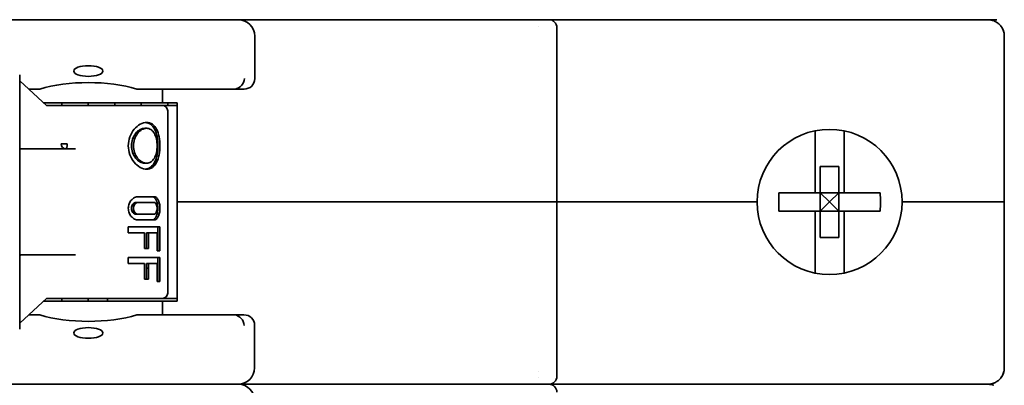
# Model space of a CAD drawing. Header units: millimetres. Extents: x 120 to 348, y 80 to 264.
# Tile 13 of 13: x 301 to 348, y 235 to 253. Entities that reach past the tile are written whole.
import ezdxf

# ---------------------------------------------------------------- set-up
doc = ezdxf.new("R2010")
doc.units = ezdxf.units.MM
doc.layers.add('Visible (ISO)', color=7, linetype='Continuous', lineweight=35)

msp = doc.modelspace()

# ---------------------------------------------------------------- linework, layer by layer
at = {"layer": 'Visible (ISO)'}
for p, q in [((310.997, 252.505), (296.598, 252.505)), ((310.997, 252.505), (325.787, 252.505)), ((310.997, 252.505), (325.787, 252.505)), ((325.787, 252.505), (325.895, 252.505)), ((346.546, 252.505), (325.895, 252.505)), ((346.546, 252.505), (346.952, 252.505)), ((346.952, 252.505), (347.381, 252.505)), ((325.413, 252.159), (325.413, 252.159)), ((326.276, 243.767), (326.276, 252.124)), ((311.784, 251.717), (311.784, 249.684)), ((347.739, 243.767), (347.739, 251.717)), ((300.506, 237.671), (300.506, 249.863)), ((301.806, 248.376), (300.506, 249.581)), ((300.942, 249.176), (301.476, 249.176)), ((306.119, 249.176), (310.774, 249.176)), ((307.353, 249.176), (307.353, 248.517)), ((311.276, 249.176), (310.774, 249.176)), ((301.654, 248.517), (307.353, 248.517)), ((302.527, 248.517), (302.527, 248.39)), ((303.797, 248.517), (303.797, 248.39)), ((305.067, 248.517), (305.067, 248.39)), ((306.337, 248.517), (306.337, 248.39)), ((307.353, 248.517), (308.065, 248.517)), ((307.607, 248.517), (307.607, 248.39)), ((308.065, 243.767), (308.065, 248.517)), ((302.289, 248.39), (301.791, 248.39)), ((302.852, 248.39), (302.289, 248.39)), ((302.852, 248.39), (307.353, 248.39)), ((307.412, 248.39), (307.353, 248.39)), ((307.956, 248.39), (307.412, 248.39)), ((307.607, 239.398), (307.607, 248.136)), ((308.065, 248.39), (307.956, 248.39)), ((306.504, 247.298), (306.598, 247.298)), ((338.659, 244.212), (338.659, 247.176)), ((340.056, 247.176), (340.056, 244.212)), ((302.784, 246.561), (302.503, 246.561)), ((300.542, 246.18), (300.542, 246.18)), ((300.573, 246.307), (300.573, 246.307)), ((300.573, 246.307), (303.181, 246.307)), ((306.504, 245.621), (306.598, 245.621)), ((338.913, 245.465), (339.802, 245.465)), ((338.913, 244.212), (338.913, 245.465)), ((339.802, 244.212), (339.802, 245.465)), ((338.659, 244.212), (336.926, 244.212)), ((338.913, 244.212), (338.659, 244.212)), ((338.913, 244.212), (339.802, 244.212)), ((338.913, 244.212), (339.357, 243.767)), ((338.913, 243.323), (338.913, 244.212)), ((339.357, 243.767), (339.802, 244.212)), ((340.056, 244.212), (339.802, 244.212)), ((339.802, 243.323), (339.802, 244.212)), ((341.789, 244.212), (340.056, 244.212)), ((306.188, 243.742), (306.094, 243.742)), ((306.188, 244.021), (306.946, 244.021)), ((306.946, 243.742), (306.188, 243.742)), ((325.083, 243.767), (308.065, 243.767)), ((308.065, 243.767), (308.065, 239.017)), ((325.083, 243.767), (308.065, 243.767)), ((326.276, 243.767), (325.083, 243.767)), ((325.083, 243.767), (326.276, 243.767)), ((335.878, 243.767), (326.276, 243.767)), ((326.276, 243.767), (326.276, 235.411)), ((335.878, 243.767), (326.276, 243.767)), ((339.357, 243.767), (338.913, 243.323)), ((339.802, 243.323), (339.357, 243.767)), ((346.546, 243.767), (342.837, 243.767)), ((346.546, 243.767), (342.837, 243.767)), ((347.739, 243.767), (346.546, 243.767)), ((346.546, 243.767), (347.739, 243.767)), ((347.739, 243.767), (347.739, 235.817)), ((338.659, 243.323), (336.926, 243.323)), ((338.913, 243.323), (338.659, 243.323)), ((338.659, 240.358), (338.659, 243.323)), ((338.913, 242.069), (338.913, 243.323)), ((338.913, 243.323), (339.802, 243.323)), ((339.802, 242.069), (339.802, 243.323)), ((340.056, 243.323), (339.802, 243.323)), ((340.056, 243.323), (340.056, 240.358)), ((341.789, 243.323), (340.056, 243.323)), ((306.188, 243.183), (306.094, 243.183)), ((306.188, 243.183), (306.946, 243.183)), ((306.946, 242.904), (306.188, 242.904)), ((305.717, 242.294), (305.717, 242.573)), ((307.232, 242.573), (305.717, 242.573)), ((307.135, 241.43), (307.135, 242.573)), ((307.232, 241.43), (307.232, 242.573)), ((306.501, 242.294), (305.717, 242.294)), ((306.501, 241.532), (306.501, 242.294)), ((306.597, 241.532), (306.597, 242.294)), ((306.597, 242.294), (306.69, 242.294)), ((307.097, 242.294), (306.69, 242.294)), ((306.69, 241.532), (306.69, 242.294)), ((307.097, 241.43), (307.097, 242.294)), ((338.913, 242.069), (339.802, 242.069)), ((306.69, 241.532), (306.501, 241.532)), ((307.232, 241.43), (307.097, 241.43)), ((303.181, 241.227), (300.573, 241.227)), ((305.717, 240.821), (305.717, 241.1)), ((305.717, 241.1), (307.232, 241.1)), ((307.135, 239.957), (307.135, 241.1)), ((307.232, 239.957), (307.232, 241.1)), ((306.501, 240.821), (305.717, 240.821)), ((306.501, 240.059), (306.501, 240.821)), ((306.597, 240.059), (306.597, 240.821)), ((306.597, 240.821), (306.69, 240.821)), ((306.597, 240.592), (306.69, 240.592)), ((307.097, 240.821), (306.69, 240.821)), ((306.69, 240.059), (306.69, 240.821)), ((307.097, 239.957), (307.097, 240.821)), ((306.69, 240.059), (306.501, 240.059)), ((307.232, 239.957), (307.097, 239.957)), ((300.506, 237.954), (301.806, 239.158)), ((307.353, 239.017), (301.654, 239.017)), ((301.791, 239.144), (302.289, 239.144)), ((302.289, 239.144), (302.852, 239.144)), ((302.527, 239.017), (302.527, 239.144)), ((307.353, 239.144), (302.852, 239.144)), ((303.797, 239.017), (303.797, 239.144)), ((304.726, 239.144), (304.722, 239.017)), ((307.353, 239.144), (307.412, 239.144)), ((308.065, 239.017), (307.353, 239.017)), ((307.353, 238.357), (307.353, 239.017)), ((307.412, 239.144), (307.956, 239.144)), ((307.956, 239.144), (308.065, 239.144)), ((300.941, 238.357), (301.474, 238.357)), ((306.12, 238.357), (310.763, 238.357)), ((311.265, 238.357), (310.763, 238.357)), ((311.773, 237.849), (311.773, 235.817)), ((325.413, 235.66), (325.413, 235.66)), ((325.413, 235.375), (325.413, 235.375)), ((310.997, 235.03), (296.598, 235.03)), ((325.787, 235.03), (310.997, 235.03)), ((310.997, 235.03), (325.787, 235.03)), ((325.895, 235.03), (325.787, 235.03)), ((325.895, 235.03), (325.787, 235.03)), ((346.546, 235.03), (325.895, 235.03)), ((346.546, 235.03), (325.895, 235.03)), ((346.546, 235.03), (346.952, 235.03)), ((346.952, 235.03), (346.546, 235.03))]:
    msp.add_line(p, q, dxfattribs=at)
for centre, radius, start, end in [((310.997, 251.717), 0.787, 0, 90), ((325.895, 252.124), 0.381, 0, 90), ((311.276, 249.684), 0.508, 270, 0), ((307.353, 248.136), 0.254, 0, 89.9999), ((339.357, 243.767), 3.48, 0, 180), ((339.357, 243.767), 3.48, 180, 0), ((307.353, 239.398), 0.254, 270.0001, 0), ((311.265, 237.849), 0.508, 0, 90), ((310.986, 235.817), 0.787, 270, 0), ((325.895, 235.411), 0.381, 270, 0), ((310.997, 234.242), 0.787, 0, 90), ((325.895, 234.649), 0.381, 0, 90)]:
    msp.add_arc(centre, radius, start, end, dxfattribs=at)
for centre, major_axis, ratio, start_param, end_param in [((346.952, 252.124), (0, 0.381), 0.5, 6.283147, 6.283181), ((303.797, 248.197), (3.556, 0), 0.363755, 0.859354, 2.282239), ((310.808, 249.684), (0.199, 0.473), 0.915575, 3.628797, 5.08156), ((309.707, 250.155), (-1.279, 0.899), 0.302855, 2.73457, 2.820559), ((302.716, 246.561), (0, -0.254), 0.841552, 4.712389, 6.283185), ((302.716, 246.561), (0, -0.254), 0.265988, 0, 1.570796), ((341.192, 243.767), (0, 8.067), 0.529662, 1.515665, 1.625928), ((337.523, 243.767), (0, -8.067), 0.529662, 1.515665, 1.625928), ((303.797, 239.337), (3.556, 0), 0.36397, 4.000521, 5.424257), ((309.718, 237.399), (1.257, 0.878), 0.305086, 0.324715, 0.411766), ((310.797, 237.85), (-0.199, 0.473), 0.915417, 4.343419, 5.795992), ((346.952, 235.411), (0, -0.381), 0.5, 0.000002, 0.000029), ((346.952, 234.649), (0, 0.381), 0.5, 6.283148, 6.283183)]:
    msp.add_ellipse(centre, major_axis=major_axis, ratio=ratio, start_param=start_param, end_param=end_param, dxfattribs=at)
for centre, major_axis, ratio in [((303.797, 250.044), (-0.699, 0), 0.363755), ((303.797, 237.488), (0.699, 0), 0.36397)]:
    msp.add_ellipse(centre, major_axis=major_axis, ratio=ratio, dxfattribs=at)
for points in [[(325.787, 252.505), (325.787, 252.505), (325.787, 252.505), (325.787, 252.505)], [(346.954, 252.505), (346.959, 252.505), (346.963, 252.505), (346.968, 252.505)], [(347.123, 252.486), (347.159, 252.478), (347.195, 252.467), (347.229, 252.454)], [(347.589, 252.18), (347.648, 252.099), (347.691, 252.007), (347.715, 251.913)], [(300.573, 241.227), (300.551, 241.227), (300.526, 241.221), (300.506, 241.212)], [(347.715, 235.622), (347.691, 235.527), (347.648, 235.435), (347.588, 235.353)], [(325.787, 235.03), (325.787, 235.03), (325.787, 235.03), (325.787, 235.03)], [(325.787, 235.03), (325.787, 235.03), (325.787, 235.03), (325.787, 235.03)], [(346.964, 235.03), (346.96, 235.03), (346.957, 235.03), (346.954, 235.03)], [(346.954, 235.03), (346.958, 235.029), (346.963, 235.029), (346.968, 235.029)], [(347.226, 235.079), (347.192, 235.066), (347.157, 235.056), (347.121, 235.048)], [(347.123, 235.011), (347.159, 235.003), (347.195, 234.992), (347.229, 234.979)]]:
    msp.add_open_spline(points, degree=3, dxfattribs=at)
for points, knots in [([(346.954, 252.505), (346.986, 252.505), (347.018, 252.503), (347.049, 252.499), (347.072, 252.496), (347.094, 252.492), (347.116, 252.487), (347.118, 252.487), (347.12, 252.487), (347.123, 252.486)], [0.0016412, 0.0016412, 0.0016412, 0.0016412, 0.0845551, 0.0845551, 0.0845551, 0.1428571, 0.1428571, 0.1428571, 0.1485388, 0.1485388, 0.1485388, 0.1485388]), ([(347.229, 252.454), (347.245, 252.448), (347.26, 252.442), (347.276, 252.435), (347.313, 252.418), (347.35, 252.398), (347.385, 252.375), (347.398, 252.366), (347.411, 252.357), (347.424, 252.348), (347.461, 252.32), (347.496, 252.289), (347.528, 252.254), (347.537, 252.245), (347.545, 252.236), (347.553, 252.227), (347.586, 252.187), (347.616, 252.144), (347.641, 252.098), (347.645, 252.091), (347.649, 252.083), (347.653, 252.076), (347.679, 252.025), (347.7, 251.971), (347.714, 251.914), (347.715, 251.91), (347.716, 251.906), (347.717, 251.902), (347.732, 251.842), (347.739, 251.78), (347.739, 251.717)], [0.2431449, 0.2431449, 0.2431449, 0.2431449, 0.2857143, 0.2857143, 0.2857143, 0.3896665, 0.3896665, 0.3896665, 0.4285714, 0.4285714, 0.4285714, 0.5422862, 0.5422862, 0.5422862, 0.5714286, 0.5714286, 0.5714286, 0.6948802, 0.6948802, 0.6948802, 0.7142857, 0.7142857, 0.7142857, 0.8474586, 0.8474586, 0.8474586, 0.8571429, 0.8571429, 0.8571429, 1, 1, 1, 1]), ([(306.598, 245.342), (306.502, 245.342), (306.394, 245.37), (306.184, 245.485), (306.083, 245.571), (305.918, 245.768), (305.844, 245.893), (305.743, 246.168), (305.717, 246.318), (305.717, 246.601), (305.743, 246.751), (305.844, 247.026), (305.918, 247.151), (306.083, 247.349), (306.184, 247.434), (306.394, 247.549), (306.502, 247.577), (306.598, 247.577)], [-0.5084245, -0.5084245, -0.5084245, -0.5084245, -0.4660615, -0.4660615, -0.4236986, -0.4236986, -0.3813241, -0.3813241, -0.3389497, -0.3389497, -0.2965752, -0.2965752, -0.2542008, -0.2542008, -0.2118378, -0.2118378, -0.1694748, -0.1694748, -0.1694748, -0.1694748]), ([(306.55, 245.344), (306.63, 245.352), (306.708, 245.38), (306.858, 245.485), (306.926, 245.571), (307.028, 245.768), (307.069, 245.893), (307.122, 246.168), (307.135, 246.318), (307.135, 246.46), (307.135, 246.601), (307.122, 246.751), (307.069, 247.026), (307.028, 247.151), (306.926, 247.348), (306.858, 247.434), (306.708, 247.54), (306.63, 247.567), (306.55, 247.575)], [-0.162731, -0.162731, -0.162731, -0.162731, -0.1271723, -0.1271723, -0.0847904, -0.0847904, -0.0423952, -0.0423952, 0, 0, 0, 0.0423952, 0.0423952, 0.0847904, 0.0847904, 0.1271723, 0.1271723, 0.162731, 0.162731, 0.162731, 0.162731]), ([(306.598, 247.577), (306.693, 247.577), (306.789, 247.549), (306.952, 247.434), (307.021, 247.349), (307.124, 247.151), (307.166, 247.026), (307.22, 246.751), (307.232, 246.601), (307.232, 246.46), (307.232, 246.318), (307.22, 246.168), (307.166, 245.893), (307.124, 245.768), (307.021, 245.571), (306.952, 245.485), (306.789, 245.37), (306.693, 245.342), (306.598, 245.342)], [-0.1694748, -0.1694748, -0.1694748, -0.1694748, -0.1271119, -0.1271119, -0.0847489, -0.0847489, -0.0423745, -0.0423745, 0, 0, 0, 0.0423745, 0.0423745, 0.0847489, 0.0847489, 0.1271119, 0.1271119, 0.1694748, 0.1694748, 0.1694748, 0.1694748]), ([(306.504, 245.621), (306.433, 245.621), (306.353, 245.643), (306.199, 245.728), (306.126, 245.793), (306.008, 245.941), (305.955, 246.035), (305.883, 246.241), (305.865, 246.354), (305.865, 246.565), (305.883, 246.678), (305.955, 246.884), (306.008, 246.978), (306.126, 247.126), (306.199, 247.191), (306.353, 247.277), (306.433, 247.298), (306.504, 247.298)], [-0.3803251, -0.3803251, -0.3803251, -0.3803251, -0.3486328, -0.3486328, -0.3169406, -0.3169406, -0.2852453, -0.2852453, -0.25355, -0.25355, -0.2218548, -0.2218548, -0.1901595, -0.1901595, -0.1584673, -0.1584673, -0.126775, -0.126775, -0.126775, -0.126775]), ([(306.598, 247.298), (306.526, 247.298), (306.446, 247.277), (306.293, 247.191), (306.221, 247.126), (306.103, 246.978), (306.05, 246.884), (305.979, 246.678), (305.961, 246.565), (305.961, 246.354), (305.979, 246.241), (306.05, 246.035), (306.103, 245.941), (306.221, 245.793), (306.293, 245.728), (306.446, 245.643), (306.526, 245.621), (306.598, 245.621)], [0.1267428, 0.1267428, 0.1267428, 0.1267428, 0.1584272, 0.1584272, 0.1901116, 0.1901116, 0.2217986, 0.2217986, 0.2534856, 0.2534856, 0.2851727, 0.2851727, 0.3168597, 0.3168597, 0.3485441, 0.3485441, 0.3802285, 0.3802285, 0.3802285, 0.3802285]), ([(306.598, 245.621), (306.669, 245.621), (306.742, 245.643), (306.869, 245.728), (306.924, 245.793), (307.007, 245.941), (307.042, 246.035), (307.087, 246.241), (307.097, 246.354), (307.097, 246.46), (307.097, 246.565), (307.087, 246.678), (307.042, 246.884), (307.007, 246.978), (306.924, 247.126), (306.869, 247.191), (306.742, 247.277), (306.669, 247.298), (306.598, 247.298)], [0.3802285, 0.3802285, 0.3802285, 0.3802285, 0.4119129, 0.4119129, 0.4435973, 0.4435973, 0.4752843, 0.4752843, 0.5069713, 0.5069713, 0.5069713, 0.5386583, 0.5386583, 0.5703453, 0.5703453, 0.6020297, 0.6020297, 0.6337141, 0.6337141, 0.6337141, 0.6337141]), ([(300.506, 246.322), (300.521, 246.315), (300.538, 246.31), (300.561, 246.307), (300.567, 246.307), (300.573, 246.307)], [0.07470529, 0.07470529, 0.07470529, 0.07470529, 0.08440423, 0.08440423, 0.08793289, 0.08793289, 0.08793289, 0.08793289]), ([(306.188, 242.904), (306.133, 242.904), (306.072, 242.918), (305.957, 242.975), (305.903, 243.019), (305.818, 243.118), (305.78, 243.18), (305.729, 243.317), (305.717, 243.392), (305.717, 243.533), (305.729, 243.607), (305.78, 243.744), (305.818, 243.807), (305.903, 243.906), (305.957, 243.949), (306.072, 244.007), (306.133, 244.021), (306.188, 244.021)], [-0.2548191, -0.2548191, -0.2548191, -0.2548191, -0.2333066, -0.2333066, -0.2117941, -0.2117941, -0.1907005, -0.1907005, -0.169607, -0.169607, -0.1485135, -0.1485135, -0.12742, -0.12742, -0.1059074, -0.1059074, -0.0843949, -0.0843949, -0.0843949, -0.0843949]), ([(306.094, 243.183), (306.066, 243.183), (306.036, 243.19), (305.98, 243.219), (305.954, 243.24), (305.913, 243.29), (305.895, 243.321), (305.871, 243.39), (305.865, 243.427), (305.865, 243.497), (305.871, 243.535), (305.895, 243.603), (305.913, 243.635), (305.954, 243.684), (305.98, 243.706), (306.036, 243.735), (306.066, 243.742), (306.094, 243.742)], [-0.12720273, -0.12720273, -0.12720273, -0.12720273, -0.11649434, -0.11649434, -0.10578595, -0.10578595, -0.09525785, -0.09525785, -0.08472974, -0.08472974, -0.07420164, -0.07420164, -0.06367354, -0.06367354, -0.05296515, -0.05296515, -0.04225676, -0.04225676, -0.04225676, -0.04225676]), ([(306.188, 243.742), (306.161, 243.742), (306.131, 243.735), (306.075, 243.706), (306.049, 243.684), (306.008, 243.635), (305.99, 243.603), (305.967, 243.535), (305.961, 243.497), (305.961, 243.427), (305.967, 243.39), (305.99, 243.321), (306.008, 243.29), (306.049, 243.24), (306.075, 243.219), (306.131, 243.19), (306.161, 243.183), (306.188, 243.183)], [0.04224626, 0.04224626, 0.04224626, 0.04224626, 0.05294229, 0.05294229, 0.06363833, 0.06363833, 0.07416615, 0.07416615, 0.08469397, 0.08469397, 0.09522178, 0.09522178, 0.1057496, 0.1057496, 0.11644564, 0.11644564, 0.12714167, 0.12714167, 0.12714167, 0.12714167]), ([(306.852, 242.904), (306.892, 242.904), (306.933, 242.918), (307.005, 242.976), (307.036, 243.019), (307.083, 243.118), (307.103, 243.18), (307.128, 243.317), (307.135, 243.392), (307.135, 243.462), (307.135, 243.533), (307.128, 243.607), (307.103, 243.744), (307.083, 243.807), (307.036, 243.906), (307.005, 243.949), (306.933, 244.007), (306.892, 244.021), (306.852, 244.021)], [0.2541049, 0.2541049, 0.2541049, 0.2541049, 0.2756513, 0.2756513, 0.2971977, 0.2971977, 0.3182948, 0.3182948, 0.339392, 0.339392, 0.339392, 0.3604891, 0.3604891, 0.3815863, 0.3815863, 0.4031326, 0.4031326, 0.424679, 0.424679, 0.424679, 0.424679]), ([(306.946, 244.021), (306.987, 244.021), (307.028, 244.007), (307.1, 243.949), (307.132, 243.906), (307.18, 243.807), (307.2, 243.744), (307.226, 243.607), (307.232, 243.533), (307.232, 243.462), (307.232, 243.392), (307.226, 243.317), (307.2, 243.18), (307.18, 243.118), (307.132, 243.019), (307.1, 242.975), (307.028, 242.918), (306.987, 242.904), (306.946, 242.904)], [-0.0852121, -0.0852121, -0.0852121, -0.0852121, -0.0636996, -0.0636996, -0.042187, -0.042187, -0.0210935, -0.0210935, 0, 0, 0, 0.0210935, 0.0210935, 0.042187, 0.042187, 0.0636996, 0.0636996, 0.0852121, 0.0852121, 0.0852121, 0.0852121]), ([(306.946, 243.183), (306.966, 243.183), (306.987, 243.19), (307.025, 243.219), (307.042, 243.24), (307.068, 243.29), (307.079, 243.321), (307.094, 243.39), (307.097, 243.427), (307.097, 243.462), (307.097, 243.497), (307.094, 243.535), (307.079, 243.603), (307.068, 243.635), (307.042, 243.684), (307.025, 243.706), (306.987, 243.735), (306.966, 243.742), (306.946, 243.742)], [0.12694023, 0.12694023, 0.12694023, 0.12694023, 0.13763626, 0.13763626, 0.14833229, 0.14833229, 0.15886011, 0.15886011, 0.16938793, 0.16938793, 0.16938793, 0.17991575, 0.17991575, 0.19044357, 0.19044357, 0.2011396, 0.2011396, 0.21183564, 0.21183564, 0.21183564, 0.21183564]), ([(347.739, 235.817), (347.739, 235.755), (347.732, 235.693), (347.718, 235.633), (347.703, 235.572), (347.681, 235.513), (347.653, 235.459), (347.625, 235.404), (347.591, 235.354), (347.553, 235.308), (347.514, 235.262), (347.471, 235.222), (347.424, 235.187), (347.377, 235.152), (347.328, 235.123), (347.276, 235.099), (347.259, 235.092), (347.243, 235.085), (347.226, 235.079)], [0, 0, 0, 0, 0.1428571, 0.1428571, 0.1428571, 0.2857143, 0.2857143, 0.2857143, 0.4285714, 0.4285714, 0.4285714, 0.5714286, 0.5714286, 0.5714286, 0.7142857, 0.7142857, 0.7142857, 0.7598547, 0.7598547, 0.7598547, 0.7598547]), ([(347.121, 235.048), (347.119, 235.048), (347.118, 235.047), (347.116, 235.047), (347.062, 235.035), (347.007, 235.03), (346.952, 235.03)], [0.8531166, 0.8531166, 0.8531166, 0.8531166, 0.8571429, 0.8571429, 0.8571429, 0.9999841, 0.9999841, 0.9999841, 0.9999841]), ([(346.968, 235.029), (346.995, 235.029), (347.022, 235.027), (347.049, 235.023), (347.072, 235.021), (347.094, 235.017), (347.116, 235.012), (347.118, 235.012), (347.12, 235.011), (347.123, 235.011)], [0.0135896, 0.0135896, 0.0135896, 0.0135896, 0.0845604, 0.0845604, 0.0845604, 0.1428571, 0.1428571, 0.1428571, 0.1485433, 0.1485433, 0.1485433, 0.1485433])]:
    msp.add_open_spline(points, degree=3, knots=knots, dxfattribs=at)

doc.saveas('drawing.dxf')
